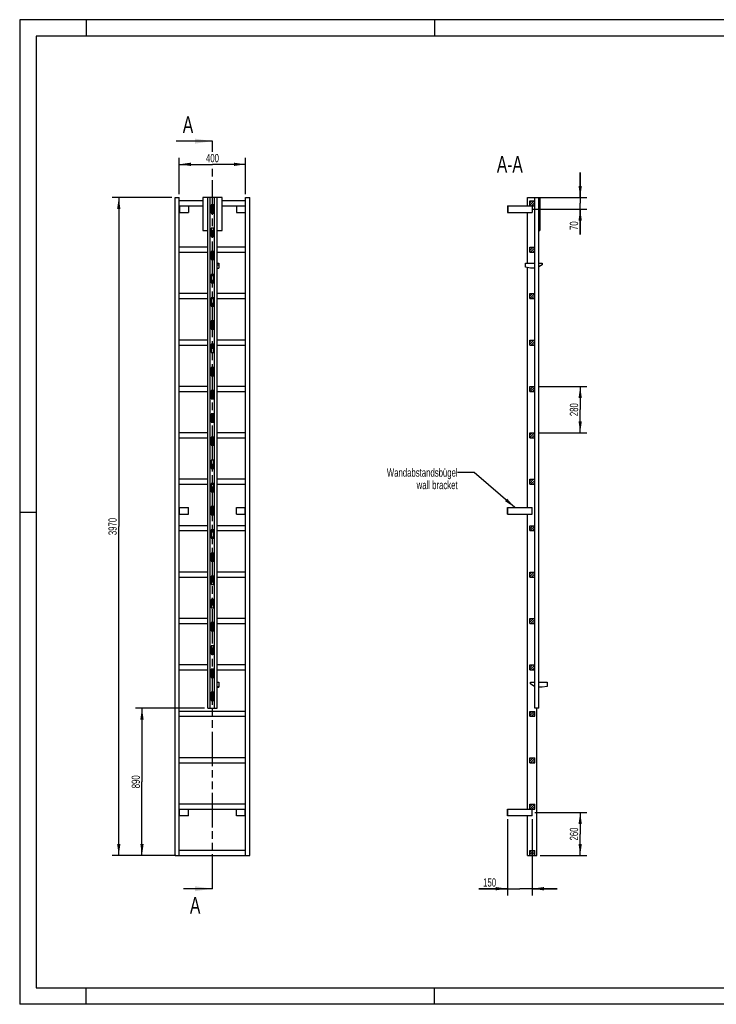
# Model space of a CAD drawing. Header units: millimetres. Extents: x 0 to 8400, y 0 to 5940.
# Tile 1 of 2: x 0 to 4200, y 0 to 5940. Entities that reach past the tile are written whole.
import ezdxf

# ---------------------------------------------------------------- set-up
doc = ezdxf.new("R2010")
doc.units = ezdxf.units.MM
doc.header["$LTSCALE"] = 462
doc.linetypes.add('PHANTOM', pattern=[0.8, 0.45, -0.05, 0.1, -0.05, 0.1, -0.05])
doc.layers.get('0').update_dxf_attribs({"linetype": 'CONTINUOUS'})
for name, color, linetype in [('050_DIMENSIONING', 7, 'CONTINUOUS'), ('053_NOTES', 7, 'CONTINUOUS'), ('HATCHING_BL0', 7, 'CONTINUOUS')]:
    doc.layers.add(name, color=color, linetype=linetype)
doc.styles.get("Standard").update_dxf_attribs({"font": 'txt', "width": 0.7})
doc.dimstyles.new('DIMSTYLE_1', dxfattribs={"dimtxt": 50, "dimasz": 70, "dimexe": 2, "dimexo": 1, "dimtad": 1, "dimdec": 1, "dimtxsty": 'Standard', "dimblk": '_FILLED', "dimblk1": '_FILLED', "dimblk2": '_FILLED', "dimcen": 0.09, "dimazin": 2, "dimtp": 0.5, "dimtm": 0.5, "dimtfac": 1, "dimtdec": 1, "dimtofl": 0, "dimtmove": 0, "dimatfit": 3, "dimldrblk": '_FILLED', "dimfxl": 1, "dimtolj": 1, "dimarcsym": 0})
doc.dimstyles.new('DIMSTYLE_2', dxfattribs={"dimtxt": 50, "dimasz": 70, "dimexe": 2, "dimexo": 1, "dimtad": 1, "dimdec": 1, "dimtxsty": 'Standard', "dimblk": '_FILLED', "dimblk1": '_FILLED', "dimblk2": '_FILLED', "dimcen": 0.09, "dimazin": 2, "dimtp": 0.3, "dimtm": 0.3, "dimtfac": 1, "dimtdec": 1, "dimtofl": 0, "dimtmove": 0, "dimatfit": 3, "dimldrblk": '_FILLED', "dimfxl": 1, "dimtolj": 1, "dimarcsym": 0})
doc.dimstyles.new('DIMSTYLE_3', dxfattribs={"dimtxt": 50, "dimasz": 70, "dimexe": 2, "dimexo": 1, "dimtad": 1, "dimtxsty": 'Standard', "dimblk": '_FILLED', "dimblk1": '_FILLED', "dimblk2": '_FILLED', "dimcen": 0.09, "dimazin": 2, "dimtp": 0.5, "dimtm": 0.5, "dimtfac": 1, "dimtofl": 0, "dimtmove": 0, "dimatfit": 3, "dimldrblk": '_FILLED', "dimfxl": 1, "dimtolj": 1, "dimarcsym": 0})
doc.dimstyles.new('DIMSTYLE_4', dxfattribs={"dimtxt": 50, "dimasz": 70, "dimexe": 2, "dimexo": 1, "dimtad": 1, "dimtxsty": 'Standard', "dimblk": '_FILLED', "dimblk1": '_FILLED', "dimblk2": '_FILLED', "dimcen": 0.09, "dimazin": 2, "dimtp": 2, "dimtm": 2, "dimtfac": 1, "dimtofl": 0, "dimtmove": 0, "dimatfit": 3, "dimldrblk": '_FILLED', "dimfxl": 1, "dimtolj": 1, "dimarcsym": 0})
doc.dimstyles.new('DIMSTYLE_5', dxfattribs={"dimtxt": 50, "dimasz": 70, "dimexe": 2, "dimexo": 1, "dimtad": 1, "dimtxsty": 'Standard', "dimblk": '_FILLED', "dimblk1": '_FILLED', "dimblk2": '_FILLED', "dimcen": 0.09, "dimazin": 2, "dimtp": 0.8, "dimtm": 0.8, "dimtfac": 1, "dimtofl": 0, "dimtmove": 0, "dimatfit": 3, "dimldrblk": '_FILLED', "dimfxl": 1, "dimtolj": 1, "dimarcsym": 0})
doc.dimstyles.get("Standard").update_dxf_attribs({"dimtxt": 50, "dimasz": 70, "dimexe": 2, "dimexo": 1, "dimtad": 1, "dimtxsty": 'Standard', "dimblk": '_FILLED', "dimblk1": '_FILLED', "dimblk2": '_FILLED', "dimcen": 0.09, "dimazin": 2, "dimtol": 1, "dimtp": 0.01, "dimtm": 0.01, "dimtfac": 1, "dimtofl": 0, "dimtmove": 0, "dimatfit": 3, "dimldrblk": '_FILLED', "dimfxl": 1, "dimtolj": 1, "dimarcsym": 0})

# ---------------------------------------------------------------- blocks, each defined once
blk = doc.blocks.new('_FILLED')
at = {"color": 0, "linetype": 'ByBlock'}
blk.add_solid([(0, 0), (-1, 0.143), (-1, -0.143)], dxfattribs=at)
blk = doc.blocks.new('*D2')
at = {"layer": '050_DIMENSIONING', "color": 2, "linetype": 'Continuous', "transparency": 16777216}
for p, q in [((962.3, 4887.4), (962.3, 5107.4)), ((962.3, 5067.4), (1162.3, 5067.4)), ((1362.3, 5067.4), (1162.3, 5067.4)), ((1362.3, 4887.4), (1362.3, 5107.4))]:
    blk.add_line(p, q, dxfattribs=at)
at = {"layer": '050_DIMENSIONING', "color": 2, "linetype": 'Continuous', "transparency": 16777216, "xscale": 70, "yscale": 70, "zscale": 70, "rotation": 180}
blk.add_blockref('_FILLED', (962.3, 5067.4), dxfattribs=at)
at = {"layer": '050_DIMENSIONING', "color": 2, "linetype": 'Continuous', "transparency": 16777216, "xscale": 70, "yscale": 70, "zscale": 70}
blk.add_blockref('_FILLED', (1362.3, 5067.4), dxfattribs=at)
at = {"layer": '050_DIMENSIONING', "color": 2, "linetype": 'Continuous', "transparency": 16777216, "insert": (1162.3, 5129.9), "char_height": 50, "width": 176.786, "attachment_point": 2, "line_spacing_factor": 0.9}
blk.add_mtext('400', dxfattribs=at)
blk = doc.blocks.new('*D3')
at = {"layer": '050_DIMENSIONING', "color": 2, "linetype": 'Continuous', "transparency": 16777216}
for p, q in [((3106.7, 1157.4), (3419.3, 1157.4)), ((3379.3, 1157.4), (3379.3, 1027.4)), ((3379.3, 897.4), (3379.3, 1027.4)), ((3138.8, 897.4), (3419.3, 897.4))]:
    blk.add_line(p, q, dxfattribs=at)
at = {"layer": '050_DIMENSIONING', "color": 2, "linetype": 'Continuous', "transparency": 16777216, "xscale": 70, "yscale": 70, "zscale": 70}
for p, rotation in [((3379.3, 1157.4), 90), ((3379.3, 897.4), 270)]:
    blk.add_blockref('_FILLED', p, dxfattribs=dict(at, rotation=rotation))
at = {"layer": '050_DIMENSIONING', "color": 2, "linetype": 'Continuous', "transparency": 16777216, "insert": (3316.8, 1027.4), "char_height": 50, "width": 176.786, "attachment_point": 2, "rotation": 90, "line_spacing_factor": 0.9}
blk.add_mtext('260', dxfattribs=at)
blk = doc.blocks.new('*D4')
at = {"layer": '050_DIMENSIONING', "color": 2, "linetype": 'Continuous', "transparency": 16777216}
for p, q in [((3379.3, 4867.4), (3379.3, 5017.4)), ((3379.3, 5017.4), (3379.3, 4832.4)), ((3138.8, 4867.4), (3419.3, 4867.4)), ((3379.3, 4644.7), (3379.3, 4832.4)), ((3095.9, 4797.4), (3419.3, 4797.4)), ((3379.3, 4797.4), (3379.3, 4644.7))]:
    blk.add_line(p, q, dxfattribs=at)
at = {"layer": '050_DIMENSIONING', "color": 2, "linetype": 'Continuous', "transparency": 16777216, "xscale": 70, "yscale": 70, "zscale": 70}
for p, rotation in [((3379.3, 4867.4), 270), ((3379.3, 4797.4), 90)]:
    blk.add_blockref('_FILLED', p, dxfattribs=dict(at, rotation=rotation))
at = {"layer": '050_DIMENSIONING', "color": 2, "linetype": 'Continuous', "transparency": 16777216, "insert": (3316.8, 4723.3), "char_height": 50, "width": 117.857, "attachment_point": 3, "rotation": 90, "line_spacing_factor": 0.9}
blk.add_mtext('70', dxfattribs=at)
blk = doc.blocks.new('*D5')
at = {"layer": '050_DIMENSIONING', "color": 2, "linetype": 'Continuous', "transparency": 16777216}
for p, q in [((2940.3, 1117.4), (2940.3, 657.4)), ((3090.3, 1117.4), (3090.3, 657.4)), ((2940.3, 697.4), (2768.9, 697.4)), ((2768.9, 697.4), (3015.3, 697.4)), ((3240.3, 697.4), (3015.3, 697.4)), ((3090.3, 697.4), (3240.3, 697.4))]:
    blk.add_line(p, q, dxfattribs=at)
at = {"layer": '050_DIMENSIONING', "color": 2, "linetype": 'Continuous', "transparency": 16777216, "xscale": 70, "yscale": 70, "zscale": 70}
blk.add_blockref('_FILLED', (2940.3, 697.4), dxfattribs=at)
at = {"layer": '050_DIMENSIONING', "color": 2, "linetype": 'Continuous', "transparency": 16777216, "xscale": 70, "yscale": 70, "zscale": 70, "rotation": 180}
blk.add_blockref('_FILLED', (3090.3, 697.4), dxfattribs=at)
at = {"layer": '050_DIMENSIONING', "color": 2, "linetype": 'Continuous', "transparency": 16777216, "insert": (2872.5, 759.9), "char_height": 50, "width": 155.357, "attachment_point": 3, "line_spacing_factor": 0.9}
blk.add_mtext('150', dxfattribs=at)
blk = doc.blocks.new('*D6')
at = {"layer": '050_DIMENSIONING', "color": 2, "linetype": 'Continuous', "transparency": 16777216}
for p, q in [((917.3, 4867.4), (557.3, 4867.4)), ((597.3, 4867.4), (597.3, 2882.4)), ((597.3, 897.4), (597.3, 2882.4)), ((917.3, 897.4), (557.3, 897.4))]:
    blk.add_line(p, q, dxfattribs=at)
at = {"layer": '050_DIMENSIONING', "color": 2, "linetype": 'Continuous', "transparency": 16777216, "xscale": 70, "yscale": 70, "zscale": 70}
for p, rotation in [((597.3, 4867.4), 90), ((597.3, 897.4), 270)]:
    blk.add_blockref('_FILLED', p, dxfattribs=dict(at, rotation=rotation))
at = {"layer": '050_DIMENSIONING', "color": 2, "linetype": 'Continuous', "transparency": 16777216, "insert": (534.8, 2882.4), "char_height": 50, "width": 230.357, "attachment_point": 2, "rotation": 90, "line_spacing_factor": 0.9}
blk.add_mtext('3970', dxfattribs=at)
blk = doc.blocks.new('*D7')
at = {"layer": '050_DIMENSIONING', "color": 2, "linetype": 'Continuous', "transparency": 16777216}
for p, q in [((1114.3, 1787.4), (697.3, 1787.4)), ((737.3, 1787.4), (737.3, 1342.4)), ((737.3, 897.4), (737.3, 1342.4)), ((942.3, 897.4), (697.3, 897.4))]:
    blk.add_line(p, q, dxfattribs=at)
at = {"layer": '050_DIMENSIONING', "color": 2, "linetype": 'Continuous', "transparency": 16777216, "xscale": 70, "yscale": 70, "zscale": 70}
for p, rotation in [((737.3, 1787.4), 90), ((737.3, 897.4), 270)]:
    blk.add_blockref('_FILLED', p, dxfattribs=dict(at, rotation=rotation))
at = {"layer": '050_DIMENSIONING', "color": 2, "linetype": 'Continuous', "transparency": 16777216, "insert": (674.8, 1342.4), "char_height": 50, "width": 176.786, "attachment_point": 2, "rotation": 90, "line_spacing_factor": 0.9}
blk.add_mtext('890', dxfattribs=at)
blk = doc.blocks.new('*D8')
at = {"layer": '050_DIMENSIONING', "color": 2, "linetype": 'Continuous', "transparency": 16777216}
for p, q in [((3125.3, 3727.4), (3419.3, 3727.4)), ((3379.3, 3727.4), (3379.3, 3587.4)), ((3379.3, 3447.4), (3379.3, 3587.4)), ((3125.3, 3447.4), (3419.3, 3447.4))]:
    blk.add_line(p, q, dxfattribs=at)
at = {"layer": '050_DIMENSIONING', "color": 2, "linetype": 'Continuous', "transparency": 16777216, "xscale": 70, "yscale": 70, "zscale": 70}
for p, rotation in [((3379.3, 3727.4), 90), ((3379.3, 3447.4), 270)]:
    blk.add_blockref('_FILLED', p, dxfattribs=dict(at, rotation=rotation))
at = {"layer": '050_DIMENSIONING', "color": 2, "linetype": 'Continuous', "transparency": 16777216, "insert": (3316.8, 3587.4), "char_height": 50, "width": 176.786, "attachment_point": 2, "rotation": 90, "line_spacing_factor": 0.9}
blk.add_mtext('280', dxfattribs=at)
blk = doc.blocks.new('XSEC_FILLED')
at = {"color": 0, "linetype": 'ByBlock'}
blk.add_solid([(0, 0), (-1, 0.143), (-1, -0.143)], dxfattribs=at)
blk = doc.blocks.new('HATCHING_BL0', base_point=(1053.2, 2952.4))
at = {"layer": 'HATCHING_BL0', "color": 7, "linetype": 'PHANTOM'}
for p, q in [((1162.3, 5143.6), (1162.3, 5207.4)), ((1162.3, 697.4), (1162.3, 5051.8))]:
    blk.add_line(p, q, dxfattribs=at)
at = {"layer": 'HATCHING_BL0', "color": 7, "linetype": 'Continuous', "char_height": 100, "width": 128.571, "attachment_point": 1, "line_spacing_factor": 0.9}
for insert in [(983.4, 5357.4), (1026.7, 647.4)]:
    blk.add_mtext('A', dxfattribs=dict(at, insert=insert))
at = {"layer": 'HATCHING_BL0', "color": 7, "linetype": 'Continuous'}
for points in [[(1162.3, 5207.4), (944.1, 5207.4)], [(1162.3, 697.4), (987.4, 697.4)]]:
    blk.add_leader(points, dimstyle='Standard', override={"dimasz": 105, "dimtad": 0, "dimldrblk": 'XSEC_FILLED'}, dxfattribs=at)

msp = doc.modelspace()

# ---------------------------------------------------------------- hatches: boundary and pattern name
at = {"linetype": 'Continuous'}
h = msp.add_hatch(dxfattribs=at)
h.set_pattern_fill('A', color=2, scale=9.722718, angle=45, style=0, pattern_type=0)
h.set_pattern_definition([(45, (0, 0), (-6.875, 6.875), [])])
edge = h.paths.add_edge_path()
edge.add_line((3105.344, 897.417), (3075.344, 897.417))
edge.add_line((3075.344, 897.417), (3075.344, 927.417))
edge.add_line((3075.344, 927.417), (3105.344, 927.417))
edge.add_line((3105.344, 897.417), (3105.344, 927.417))
edge = h.paths.add_edge_path()
edge.add_line((3075.344, 1177.417), (3075.344, 1207.417))
edge.add_line((3075.344, 1207.417), (3105.344, 1207.417))
edge.add_line((3105.344, 1177.417), (3105.344, 1207.417))
edge.add_line((3075.344, 1177.417), (3105.344, 1177.417))
edge = h.paths.add_edge_path()
edge.add_line((3075.344, 1457.417), (3075.344, 1487.417))
edge.add_line((3075.344, 1487.417), (3105.344, 1487.417))
edge.add_line((3105.344, 1457.417), (3105.344, 1487.417))
edge.add_line((3075.344, 1457.417), (3105.344, 1457.417))
edge = h.paths.add_edge_path()
edge.add_line((3075.344, 1737.417), (3075.344, 1767.417))
edge.add_line((3075.344, 1767.417), (3105.344, 1767.417))
edge.add_line((3105.344, 1737.417), (3105.344, 1767.417))
edge.add_line((3075.344, 1737.417), (3105.344, 1737.417))
edge = h.paths.add_edge_path()
edge.add_line((3075.344, 2017.417), (3075.344, 2047.417))
edge.add_line((3075.344, 2047.417), (3105.344, 2047.417))
edge.add_line((3105.344, 2017.417), (3105.344, 2047.417))
edge.add_line((3075.344, 2017.417), (3105.344, 2017.417))
edge = h.paths.add_edge_path()
edge.add_line((3075.344, 2297.417), (3075.344, 2327.417))
edge.add_line((3075.344, 2327.417), (3105.344, 2327.417))
edge.add_line((3105.344, 2297.417), (3105.344, 2327.417))
edge.add_line((3075.344, 2297.417), (3105.344, 2297.417))
edge = h.paths.add_edge_path()
edge.add_line((3075.344, 2577.417), (3075.344, 2607.417))
edge.add_line((3075.344, 2607.417), (3105.344, 2607.417))
edge.add_line((3105.344, 2577.417), (3105.344, 2607.417))
edge.add_line((3075.344, 2577.417), (3105.344, 2577.417))
edge = h.paths.add_edge_path()
edge.add_line((3075.344, 2857.417), (3075.344, 2887.417))
edge.add_line((3075.344, 2887.417), (3105.344, 2887.417))
edge.add_line((3105.344, 2857.417), (3105.344, 2887.417))
edge.add_line((3075.344, 2857.417), (3105.344, 2857.417))
edge = h.paths.add_edge_path()
edge.add_line((3075.344, 3137.417), (3075.344, 3167.417))
edge.add_line((3075.344, 3167.417), (3105.344, 3167.417))
edge.add_line((3105.344, 3137.417), (3105.344, 3167.417))
edge.add_line((3075.344, 3137.417), (3105.344, 3137.417))
edge = h.paths.add_edge_path()
edge.add_line((3075.344, 3417.417), (3075.344, 3447.417))
edge.add_line((3075.344, 3447.417), (3105.344, 3447.417))
edge.add_line((3105.344, 3417.417), (3105.344, 3447.417))
edge.add_line((3075.344, 3417.417), (3105.344, 3417.417))
edge = h.paths.add_edge_path()
edge.add_line((3075.344, 3697.417), (3075.344, 3727.417))
edge.add_line((3075.344, 3727.417), (3105.344, 3727.417))
edge.add_line((3105.344, 3697.417), (3105.344, 3727.417))
edge.add_line((3075.344, 3697.417), (3105.344, 3697.417))
edge = h.paths.add_edge_path()
edge.add_line((3075.344, 3977.417), (3075.344, 4007.417))
edge.add_line((3075.344, 4007.417), (3105.344, 4007.417))
edge.add_line((3105.344, 3977.417), (3105.344, 4007.417))
edge.add_line((3075.344, 3977.417), (3105.344, 3977.417))
edge = h.paths.add_edge_path()
edge.add_line((3075.344, 4257.417), (3075.344, 4287.417))
edge.add_line((3075.344, 4287.417), (3105.344, 4287.417))
edge.add_line((3105.344, 4257.417), (3105.344, 4287.417))
edge.add_line((3075.344, 4257.417), (3105.344, 4257.417))
edge = h.paths.add_edge_path()
edge.add_line((3075.344, 4537.417), (3075.344, 4567.417))
edge.add_line((3075.344, 4567.417), (3105.344, 4567.417))
edge.add_line((3105.344, 4537.417), (3105.344, 4567.417))
edge.add_line((3075.344, 4537.417), (3105.344, 4537.417))
edge = h.paths.add_edge_path()
edge.add_line((3075.344, 4817.417), (3075.344, 4847.417))
edge.add_line((3075.344, 4847.417), (3105.344, 4847.417))
edge.add_line((3105.344, 4817.417), (3105.344, 4847.417))
edge.add_line((3075.344, 4817.417), (3105.344, 4817.417))
edge = h.paths.add_edge_path()
edge.add_line((3105.444, 1832.417), (3105.444, 1787.417))
edge.add_line((3106.344, 1832.417), (3105.444, 1832.417))
edge.add_line((3106.344, 1832.417), (3106.344, 1787.417))
edge.add_line((3106.344, 1787.417), (3105.444, 1787.417))
edge = h.paths.add_edge_path()
edge.add_line((3105.444, 1972.417), (3105.444, 1882.417))
edge.add_line((3106.344, 1972.417), (3105.444, 1972.417))
edge.add_line((3106.344, 1972.417), (3106.344, 1882.417))
edge.add_line((3106.344, 1882.417), (3105.444, 1882.417))
edge = h.paths.add_edge_path()
edge.add_line((3105.444, 2112.417), (3105.444, 2022.417))
edge.add_line((3106.344, 2112.417), (3105.444, 2112.417))
edge.add_line((3106.344, 2112.417), (3106.344, 2022.417))
edge.add_line((3106.344, 2022.417), (3105.444, 2022.417))
edge = h.paths.add_edge_path()
edge.add_line((3105.444, 2252.417), (3105.444, 2162.417))
edge.add_line((3106.344, 2252.417), (3105.444, 2252.417))
edge.add_line((3106.344, 2252.417), (3106.344, 2162.417))
edge.add_line((3106.344, 2162.417), (3105.444, 2162.417))
edge = h.paths.add_edge_path()
edge.add_line((3105.444, 2392.417), (3105.444, 2302.417))
edge.add_line((3106.344, 2392.417), (3105.444, 2392.417))
edge.add_line((3106.344, 2392.417), (3106.344, 2302.417))
edge.add_line((3106.344, 2302.417), (3105.444, 2302.417))
edge = h.paths.add_edge_path()
edge.add_line((3105.444, 2532.417), (3105.444, 2442.417))
edge.add_line((3106.344, 2532.417), (3105.444, 2532.417))
edge.add_line((3106.344, 2532.417), (3106.344, 2442.417))
edge.add_line((3106.344, 2442.417), (3105.444, 2442.417))
edge = h.paths.add_edge_path()
edge.add_line((3105.444, 2672.417), (3105.444, 2582.417))
edge.add_line((3106.344, 2672.417), (3105.444, 2672.417))
edge.add_line((3106.344, 2672.417), (3106.344, 2582.417))
edge.add_line((3106.344, 2582.417), (3105.444, 2582.417))
edge = h.paths.add_edge_path()
edge.add_line((3105.444, 2812.417), (3105.444, 2722.417))
edge.add_line((3106.344, 2812.417), (3105.444, 2812.417))
edge.add_line((3106.344, 2812.417), (3106.344, 2722.417))
edge.add_line((3106.344, 2722.417), (3105.444, 2722.417))
edge = h.paths.add_edge_path()
edge.add_line((3106.344, 4867.417), (3105.444, 4867.417))
edge.add_line((3106.344, 4867.417), (3106.344, 4822.417))
edge.add_line((3106.344, 4822.417), (3105.444, 4822.417))
edge.add_line((3105.444, 4867.417), (3105.444, 4822.417))
edge = h.paths.add_edge_path()
edge.add_line((3105.444, 2952.417), (3105.444, 2862.417))
edge.add_line((3106.344, 2952.417), (3105.444, 2952.417))
edge.add_line((3106.344, 2952.417), (3106.344, 2862.417))
edge.add_line((3106.344, 2862.417), (3105.444, 2862.417))
edge = h.paths.add_edge_path()
edge.add_line((3105.444, 3092.417), (3105.444, 3002.417))
edge.add_line((3106.344, 3092.417), (3105.444, 3092.417))
edge.add_line((3106.344, 3092.417), (3106.344, 3002.417))
edge.add_line((3106.344, 3002.417), (3105.444, 3002.417))
edge = h.paths.add_edge_path()
edge.add_line((3105.444, 3232.417), (3105.444, 3142.417))
edge.add_line((3106.344, 3232.417), (3105.444, 3232.417))
edge.add_line((3106.344, 3232.417), (3106.344, 3142.417))
edge.add_line((3106.344, 3142.417), (3105.444, 3142.417))
edge = h.paths.add_edge_path()
edge.add_line((3105.444, 3372.417), (3105.444, 3282.417))
edge.add_line((3106.344, 3372.417), (3105.444, 3372.417))
edge.add_line((3106.344, 3372.417), (3106.344, 3282.417))
edge.add_line((3106.344, 3282.417), (3105.444, 3282.417))
edge = h.paths.add_edge_path()
edge.add_line((3105.444, 3512.417), (3105.444, 3422.417))
edge.add_line((3106.344, 3512.417), (3105.444, 3512.417))
edge.add_line((3106.344, 3512.417), (3106.344, 3422.417))
edge.add_line((3106.344, 3422.417), (3105.444, 3422.417))
edge = h.paths.add_edge_path()
edge.add_line((3105.444, 3652.417), (3105.444, 3562.417))
edge.add_line((3106.344, 3652.417), (3105.444, 3652.417))
edge.add_line((3106.344, 3652.417), (3106.344, 3562.417))
edge.add_line((3106.344, 3562.417), (3105.444, 3562.417))
edge = h.paths.add_edge_path()
edge.add_line((3105.444, 3792.417), (3105.444, 3702.417))
edge.add_line((3106.344, 3792.417), (3105.444, 3792.417))
edge.add_line((3106.344, 3792.417), (3106.344, 3702.417))
edge.add_line((3106.344, 3702.417), (3105.444, 3702.417))
edge = h.paths.add_edge_path()
edge.add_line((3106.344, 4772.417), (3105.444, 4772.417))
edge.add_line((3106.344, 4772.417), (3106.344, 4682.417))
edge.add_line((3106.344, 4682.417), (3105.444, 4682.417))
edge.add_line((3105.444, 4772.417), (3105.444, 4682.417))
edge = h.paths.add_edge_path()
edge.add_line((3106.344, 4632.417), (3105.444, 4632.417))
edge.add_line((3106.344, 4632.417), (3106.344, 4542.417))
edge.add_line((3106.344, 4542.417), (3105.444, 4542.417))
edge.add_line((3105.444, 4632.417), (3105.444, 4542.417))
edge = h.paths.add_edge_path()
edge.add_line((3106.344, 4492.417), (3105.444, 4492.417))
edge.add_line((3106.344, 4492.417), (3106.344, 4402.417))
edge.add_line((3106.344, 4402.417), (3105.444, 4402.417))
edge.add_line((3105.444, 4492.417), (3105.444, 4402.417))
edge = h.paths.add_edge_path()
edge.add_line((3106.344, 4352.417), (3105.444, 4352.417))
edge.add_line((3106.344, 4352.417), (3106.344, 4262.417))
edge.add_line((3106.344, 4262.417), (3105.444, 4262.417))
edge.add_line((3105.444, 4352.417), (3105.444, 4262.417))
edge = h.paths.add_edge_path()
edge.add_line((3106.344, 4212.417), (3105.444, 4212.417))
edge.add_line((3106.344, 4212.417), (3106.344, 4122.417))
edge.add_line((3106.344, 4122.417), (3105.444, 4122.417))
edge.add_line((3105.444, 4212.417), (3105.444, 4122.417))
edge = h.paths.add_edge_path()
edge.add_line((3106.344, 4072.417), (3105.444, 4072.417))
edge.add_line((3106.344, 4072.417), (3106.344, 3982.417))
edge.add_line((3106.344, 3982.417), (3105.444, 3982.417))
edge.add_line((3105.444, 4072.417), (3105.444, 3982.417))
edge = h.paths.add_edge_path()
edge.add_line((3106.344, 3932.417), (3105.444, 3932.417))
edge.add_line((3106.344, 3932.417), (3106.344, 3842.417))
edge.add_line((3106.344, 3842.417), (3105.444, 3842.417))
edge.add_line((3105.444, 3932.417), (3105.444, 3842.417))

# ---------------------------------------------------------------- linework, layer by layer
at = {"color": 3, "linetype": 'Continuous'}
for p, q in [((0, 5940), (0, 0)), ((8400, 5940), (0, 5940)), ((400, 5940), (400, 5840)), ((2500, 5940), (2500, 5840)), ((0, 2970), (100, 2970)), ((400, 0), (400, 100)), ((2500, 0), (2500, 100)), ((8400, 0), (0, 0))]:
    msp.add_line(p, q, dxfattribs=at)
at = {"color": 5, "linetype": 'Continuous'}
for p, q in [((100, 5840), (100, 100)), ((8300, 5840), (100, 5840)), ((100, 100), (8300, 100))]:
    msp.add_line(p, q, dxfattribs=at)
at = {"color": 7, "linetype": 'Continuous'}
for p, q in [((937.255, 897.417), (937.255, 4867.417)), ((937.255, 4867.417), (962.255, 4867.417)), ((962.255, 897.417), (962.255, 4867.417)), ((1104.255, 4847.417), (962.255, 4847.417)), ((962.255, 4817.417), (1104.255, 4817.417)), ((964.255, 4817.417), (964.255, 4777.417)), ((1017.255, 4817.417), (1017.255, 4777.417)), ((1104.255, 4867.417), (1104.255, 4667.417)), ((1220.255, 4867.417), (1104.255, 4867.417)), ((1134.255, 1787.417), (1134.255, 4867.417)), ((1149.255, 1787.417), (1149.255, 4867.417)), ((1155.255, 4822.417), (1155.255, 4772.417)), ((1169.255, 4822.417), (1155.255, 4822.417)), ((1155.255, 4817.417), (1169.255, 4817.417)), ((1169.255, 4772.417), (1169.255, 4822.417)), ((1175.255, 1787.417), (1175.255, 4867.417)), ((1190.255, 1787.417), (1190.255, 4867.417)), ((1220.255, 4667.417), (1220.255, 4867.417)), ((1362.255, 4847.417), (1220.255, 4847.417)), ((1220.255, 4817.417), (1362.255, 4817.417)), ((1307.255, 4817.417), (1307.255, 4777.417)), ((1360.255, 4817.417), (1360.255, 4777.417)), ((1362.255, 897.417), (1362.255, 4867.417)), ((1362.255, 4867.417), (1387.255, 4867.417)), ((1387.255, 897.417), (1387.255, 4867.417)), ((2940.344, 4817.417), (2940.344, 4777.417)), ((2940.344, 4817.417), (3105.344, 4817.417)), ((2942.344, 4817.417), (2942.344, 4777.417)), ((3061.844, 4817.417), (3061.844, 4867.417)), ((3061.844, 4867.417), (3135.444, 4867.417)), ((3075.344, 4817.417), (3075.344, 4847.417)), ((3075.344, 4847.417), (3105.344, 4847.417)), ((3090.344, 4817.417), (3090.344, 4777.417)), ((3105.344, 4817.417), (3105.344, 4847.417)), ((3105.444, 1787.417), (3105.444, 4867.417)), ((3106.344, 4822.417), (3105.444, 4822.417)), ((3106.344, 1787.417), (3106.344, 4867.417)), ((3128.344, 4867.417), (3128.344, 1787.417)), ((3129.344, 1787.417), (3129.344, 4867.417)), ((3135.444, 4867.417), (3135.444, 4667.417)), ((962.255, 4777.417), (1017.255, 4777.417)), ((1155.255, 4772.417), (1169.255, 4772.417)), ((1307.255, 4777.417), (1362.255, 4777.417)), ((2940.344, 4777.417), (3090.344, 4777.417)), ((3061.844, 4471.917), (3061.844, 4777.417)), ((3106.344, 4772.417), (3105.444, 4772.417)), ((1104.255, 4667.417), (1134.255, 4667.417)), ((1155.255, 4682.417), (1155.255, 4632.417)), ((1169.255, 4682.417), (1155.255, 4682.417)), ((1169.255, 4632.417), (1169.255, 4682.417)), ((1190.255, 4667.417), (1220.255, 4667.417)), ((3106.344, 4682.417), (3105.444, 4682.417)), ((3129.344, 4667.417), (3135.444, 4667.417)), ((1155.255, 4632.417), (1169.255, 4632.417)), ((3106.344, 4632.417), (3105.444, 4632.417)), ((1134.255, 4567.417), (962.255, 4567.417)), ((962.255, 4537.417), (1134.255, 4537.417)), ((1155.255, 4542.417), (1155.255, 4492.417)), ((1169.255, 4542.417), (1155.255, 4542.417)), ((1155.255, 4537.417), (1169.255, 4537.417)), ((1169.255, 4492.417), (1169.255, 4542.417)), ((1362.255, 4567.417), (1190.255, 4567.417)), ((1190.255, 4537.417), (1362.255, 4537.417)), ((3075.344, 4537.417), (3075.344, 4567.417)), ((3075.344, 4567.417), (3105.344, 4567.417)), ((3075.344, 4537.417), (3105.344, 4537.417)), ((3105.344, 4537.417), (3105.344, 4567.417)), ((3106.344, 4542.417), (3105.444, 4542.417)), ((1155.255, 4492.417), (1169.255, 4492.417)), ((1190.255, 4471.917), (1200.255, 4471.917)), ((1190.255, 4461.917), (1200.255, 4461.917)), ((1200.255, 4471.917), (1200.255, 4441.917)), ((3049.444, 4446.917), (3049.444, 4471.917)), ((3049.444, 4471.917), (3105.444, 4471.917)), ((3106.344, 4492.417), (3105.444, 4492.417)), ((3129.344, 4471.917), (3149.444, 4471.917)), ((3149.444, 4461.917), (3129.344, 4448.517)), ((3149.444, 4471.917), (3149.444, 4461.917)), ((1155.255, 4402.417), (1155.255, 4352.417)), ((1169.255, 4402.417), (1155.255, 4402.417)), ((1169.255, 4352.417), (1169.255, 4402.417)), ((1190.255, 4441.917), (1200.255, 4441.917)), ((3079.444, 4441.917), (3049.444, 4446.917)), ((3061.844, 2997.417), (3061.844, 4444.851)), ((3105.444, 4441.917), (3079.444, 4441.917)), ((3106.344, 4402.417), (3105.444, 4402.417)), ((1155.255, 4352.417), (1169.255, 4352.417)), ((3106.344, 4352.417), (3105.444, 4352.417)), ((1134.255, 4287.417), (962.255, 4287.417)), ((1362.255, 4287.417), (1190.255, 4287.417)), ((3075.344, 4257.417), (3075.344, 4287.417)), ((3075.344, 4287.417), (3105.344, 4287.417)), ((3105.344, 4257.417), (3105.344, 4287.417)), ((962.255, 4257.417), (1134.255, 4257.417)), ((1155.255, 4262.417), (1155.255, 4212.417)), ((1169.255, 4262.417), (1155.255, 4262.417)), ((1155.255, 4257.417), (1169.255, 4257.417)), ((1169.255, 4212.417), (1169.255, 4262.417)), ((1190.255, 4257.417), (1362.255, 4257.417)), ((3075.344, 4257.417), (3105.344, 4257.417)), ((3106.344, 4262.417), (3105.444, 4262.417)), ((1155.255, 4212.417), (1169.255, 4212.417)), ((3106.344, 4212.417), (3105.444, 4212.417)), ((1155.255, 4122.417), (1155.255, 4072.417)), ((1169.255, 4122.417), (1155.255, 4122.417)), ((1169.255, 4072.417), (1169.255, 4122.417)), ((3106.344, 4122.417), (3105.444, 4122.417)), ((1155.255, 4072.417), (1169.255, 4072.417)), ((3106.344, 4072.417), (3105.444, 4072.417)), ((1134.255, 4007.417), (962.255, 4007.417)), ((1155.255, 3982.417), (1155.255, 3932.417)), ((1169.255, 3982.417), (1155.255, 3982.417)), ((1169.255, 3932.417), (1169.255, 3982.417)), ((1362.255, 4007.417), (1190.255, 4007.417)), ((3075.344, 3977.417), (3075.344, 4007.417)), ((3075.344, 4007.417), (3105.344, 4007.417)), ((3105.344, 3977.417), (3105.344, 4007.417)), ((3106.344, 3982.417), (3105.444, 3982.417)), ((962.255, 3977.417), (1134.255, 3977.417)), ((1155.255, 3977.417), (1169.255, 3977.417)), ((1155.255, 3932.417), (1169.255, 3932.417)), ((1190.255, 3977.417), (1362.255, 3977.417)), ((3075.344, 3977.417), (3105.344, 3977.417)), ((3106.344, 3932.417), (3105.444, 3932.417)), ((1155.255, 3842.417), (1155.255, 3792.417)), ((1169.255, 3842.417), (1155.255, 3842.417)), ((1169.255, 3792.417), (1169.255, 3842.417)), ((3106.344, 3842.417), (3105.444, 3842.417)), ((1155.255, 3792.417), (1169.255, 3792.417)), ((3106.344, 3792.417), (3105.444, 3792.417)), ((1134.255, 3727.417), (962.255, 3727.417)), ((962.255, 3697.417), (1134.255, 3697.417)), ((1155.255, 3702.417), (1155.255, 3652.417)), ((1169.255, 3702.417), (1155.255, 3702.417)), ((1155.255, 3697.417), (1169.255, 3697.417)), ((1169.255, 3652.417), (1169.255, 3702.417)), ((1362.255, 3727.417), (1190.255, 3727.417)), ((1190.255, 3697.417), (1362.255, 3697.417)), ((3075.344, 3697.417), (3075.344, 3727.417)), ((3075.344, 3727.417), (3105.344, 3727.417)), ((3075.344, 3697.417), (3105.344, 3697.417)), ((3105.344, 3697.417), (3105.344, 3727.417)), ((3106.344, 3702.417), (3105.444, 3702.417)), ((1155.255, 3652.417), (1169.255, 3652.417)), ((3106.344, 3652.417), (3105.444, 3652.417)), ((1155.255, 3562.417), (1155.255, 3512.417)), ((1169.255, 3562.417), (1155.255, 3562.417)), ((1155.255, 3512.417), (1169.255, 3512.417)), ((1169.255, 3512.417), (1169.255, 3562.417)), ((3106.344, 3562.417), (3105.444, 3562.417)), ((3106.344, 3512.417), (3105.444, 3512.417)), ((1134.255, 3447.417), (962.255, 3447.417)), ((1362.255, 3447.417), (1190.255, 3447.417)), ((3075.344, 3417.417), (3075.344, 3447.417)), ((3075.344, 3447.417), (3105.344, 3447.417)), ((3105.344, 3417.417), (3105.344, 3447.417)), ((962.255, 3417.417), (1134.255, 3417.417)), ((1155.255, 3422.417), (1155.255, 3372.417)), ((1169.255, 3422.417), (1155.255, 3422.417)), ((1155.255, 3417.417), (1169.255, 3417.417)), ((1169.255, 3372.417), (1169.255, 3422.417)), ((1190.255, 3417.417), (1362.255, 3417.417)), ((3075.344, 3417.417), (3105.344, 3417.417)), ((3106.344, 3422.417), (3105.444, 3422.417)), ((1155.255, 3372.417), (1169.255, 3372.417)), ((3106.344, 3372.417), (3105.444, 3372.417)), ((1155.255, 3282.417), (1155.255, 3232.417)), ((1169.255, 3282.417), (1155.255, 3282.417)), ((1169.255, 3232.417), (1169.255, 3282.417)), ((3106.344, 3282.417), (3105.444, 3282.417)), ((1155.255, 3232.417), (1169.255, 3232.417)), ((3106.344, 3232.417), (3105.444, 3232.417)), ((1134.255, 3167.417), (962.255, 3167.417)), ((1362.255, 3167.417), (1190.255, 3167.417)), ((3075.344, 3137.417), (3075.344, 3167.417)), ((3075.344, 3167.417), (3105.344, 3167.417)), ((3105.344, 3137.417), (3105.344, 3167.417)), ((962.255, 3137.417), (1134.255, 3137.417)), ((1155.255, 3142.417), (1155.255, 3092.417)), ((1169.255, 3142.417), (1155.255, 3142.417)), ((1155.255, 3137.417), (1169.255, 3137.417)), ((1155.255, 3092.417), (1169.255, 3092.417)), ((1169.255, 3092.417), (1169.255, 3142.417)), ((1190.255, 3137.417), (1362.255, 3137.417)), ((3075.344, 3137.417), (3105.344, 3137.417)), ((3106.344, 3142.417), (3105.444, 3142.417)), ((3106.344, 3092.417), (3105.444, 3092.417)), ((962.255, 2997.417), (1017.255, 2997.417)), ((964.255, 2957.417), (964.255, 2997.417)), ((1017.255, 2957.417), (1017.255, 2997.417)), ((1155.255, 3002.417), (1155.255, 2952.417)), ((1169.255, 3002.417), (1155.255, 3002.417)), ((1169.255, 2952.417), (1169.255, 3002.417)), ((1307.255, 2957.417), (1307.255, 2997.417)), ((1307.255, 2997.417), (1362.255, 2997.417)), ((1360.255, 2957.417), (1360.255, 2997.417)), ((2940.344, 2957.417), (2940.344, 2997.417)), ((2940.344, 2997.417), (3090.344, 2997.417)), ((2942.344, 2957.417), (2942.344, 2997.417)), ((3090.344, 2957.417), (3090.344, 2997.417)), ((3106.344, 3002.417), (3105.444, 3002.417)), ((962.255, 2957.417), (1017.255, 2957.417)), ((1155.255, 2952.417), (1169.255, 2952.417)), ((1307.255, 2957.417), (1362.255, 2957.417)), ((2940.344, 2957.417), (3090.344, 2957.417)), ((3061.844, 1177.417), (3061.844, 2957.417)), ((3106.344, 2952.417), (3105.444, 2952.417)), ((1134.255, 2887.417), (962.255, 2887.417)), ((962.255, 2857.417), (1134.255, 2857.417)), ((1155.255, 2862.417), (1155.255, 2812.417)), ((1169.255, 2862.417), (1155.255, 2862.417)), ((1155.255, 2857.417), (1169.255, 2857.417)), ((1169.255, 2812.417), (1169.255, 2862.417)), ((1362.255, 2887.417), (1190.255, 2887.417)), ((1190.255, 2857.417), (1362.255, 2857.417)), ((3075.344, 2857.417), (3075.344, 2887.417)), ((3075.344, 2887.417), (3105.344, 2887.417)), ((3075.344, 2857.417), (3105.344, 2857.417)), ((3105.344, 2857.417), (3105.344, 2887.417)), ((3106.344, 2862.417), (3105.444, 2862.417)), ((1155.255, 2812.417), (1169.255, 2812.417)), ((3106.344, 2812.417), (3105.444, 2812.417)), ((1169.255, 2722.417), (1155.255, 2722.417)), ((1155.255, 2722.417), (1155.255, 2672.417)), ((1169.255, 2672.417), (1169.255, 2722.417)), ((3106.344, 2722.417), (3105.444, 2722.417)), ((1155.255, 2672.417), (1169.255, 2672.417)), ((3106.344, 2672.417), (3105.444, 2672.417)), ((1134.255, 2607.417), (962.255, 2607.417)), ((962.255, 2577.417), (1134.255, 2577.417)), ((1169.255, 2582.417), (1155.255, 2582.417)), ((1155.255, 2582.417), (1155.255, 2532.417)), ((1155.255, 2577.417), (1169.255, 2577.417)), ((1169.255, 2532.417), (1169.255, 2582.417)), ((1362.255, 2607.417), (1190.255, 2607.417)), ((1190.255, 2577.417), (1362.255, 2577.417)), ((3075.344, 2607.417), (3105.344, 2607.417)), ((3075.344, 2577.417), (3075.344, 2607.417)), ((3075.344, 2577.417), (3105.344, 2577.417)), ((3105.344, 2577.417), (3105.344, 2607.417)), ((3106.344, 2582.417), (3105.444, 2582.417)), ((1155.255, 2532.417), (1169.255, 2532.417)), ((3106.344, 2532.417), (3105.444, 2532.417)), ((1169.255, 2442.417), (1155.255, 2442.417)), ((1155.255, 2442.417), (1155.255, 2392.417)), ((1169.255, 2392.417), (1169.255, 2442.417)), ((3106.344, 2442.417), (3105.444, 2442.417)), ((1155.255, 2392.417), (1169.255, 2392.417)), ((3106.344, 2392.417), (3105.444, 2392.417)), ((1134.255, 2327.417), (962.255, 2327.417)), ((1362.255, 2327.417), (1190.255, 2327.417)), ((3075.344, 2327.417), (3105.344, 2327.417)), ((3075.344, 2297.417), (3075.344, 2327.417)), ((3105.344, 2297.417), (3105.344, 2327.417)), ((962.255, 2297.417), (1134.255, 2297.417)), ((1169.255, 2302.417), (1155.255, 2302.417)), ((1155.255, 2302.417), (1155.255, 2252.417)), ((1155.255, 2297.417), (1169.255, 2297.417)), ((1169.255, 2252.417), (1169.255, 2302.417)), ((1190.255, 2297.417), (1362.255, 2297.417)), ((3075.344, 2297.417), (3105.344, 2297.417)), ((3106.344, 2302.417), (3105.444, 2302.417)), ((1155.255, 2252.417), (1169.255, 2252.417)), ((3106.344, 2252.417), (3105.444, 2252.417)), ((1169.255, 2162.417), (1155.255, 2162.417)), ((1155.255, 2162.417), (1155.255, 2112.417)), ((1169.255, 2112.417), (1169.255, 2162.417)), ((3106.344, 2162.417), (3105.444, 2162.417)), ((1155.255, 2112.417), (1169.255, 2112.417)), ((3106.344, 2112.417), (3105.444, 2112.417)), ((1134.255, 2047.417), (962.255, 2047.417)), ((1169.255, 2022.417), (1155.255, 2022.417)), ((1155.255, 2022.417), (1155.255, 1972.417)), ((1169.255, 1972.417), (1169.255, 2022.417)), ((1362.255, 2047.417), (1190.255, 2047.417)), ((3075.344, 2047.417), (3105.344, 2047.417)), ((3075.344, 2017.417), (3075.344, 2047.417)), ((3105.344, 2017.417), (3105.344, 2047.417)), ((3106.344, 2022.417), (3105.444, 2022.417)), ((962.255, 2017.417), (1134.255, 2017.417)), ((1155.255, 2017.417), (1169.255, 2017.417)), ((1155.255, 1972.417), (1169.255, 1972.417)), ((1190.255, 2017.417), (1362.255, 2017.417)), ((3075.344, 2017.417), (3105.344, 2017.417)), ((3106.344, 1972.417), (3105.444, 1972.417)), ((1190.255, 1942.417), (1200.255, 1942.417)), ((1190.255, 1917.417), (1200.255, 1917.417)), ((1190.255, 1912.417), (1200.255, 1912.417)), ((1200.255, 1942.417), (1200.255, 1912.417)), ((3079.344, 1942.417), (3105.444, 1942.417)), ((3079.344, 1932.417), (3079.344, 1942.417)), ((3105.444, 1915.017), (3079.344, 1932.417)), ((3129.344, 1942.417), (3179.344, 1942.417)), ((3149.344, 1912.417), (3129.344, 1912.417)), ((3179.344, 1917.417), (3149.344, 1912.417)), ((3179.344, 1942.417), (3179.344, 1917.417)), ((1169.255, 1882.417), (1155.255, 1882.417)), ((1155.255, 1882.417), (1155.255, 1832.417)), ((1169.255, 1832.417), (1169.255, 1882.417)), ((3106.344, 1882.417), (3105.444, 1882.417)), ((1134.255, 1787.417), (1190.255, 1787.417)), ((1155.255, 1832.417), (1169.255, 1832.417)), ((3106.344, 1832.417), (3105.444, 1832.417)), ((3129.344, 1787.417), (3105.444, 1787.417)), ((3118.844, 897.417), (3118.844, 1787.417)), ((1362.255, 1767.417), (962.255, 1767.417)), ((962.255, 1737.417), (1362.255, 1737.417)), ((3075.344, 1767.417), (3105.344, 1767.417)), ((3075.344, 1737.417), (3075.344, 1767.417)), ((3075.344, 1737.417), (3105.344, 1737.417)), ((3105.344, 1737.417), (3105.344, 1767.417)), ((1362.255, 1487.417), (962.255, 1487.417)), ((3075.344, 1487.417), (3105.344, 1487.417)), ((3075.344, 1457.417), (3075.344, 1487.417)), ((3105.344, 1457.417), (3105.344, 1487.417)), ((962.255, 1457.417), (1362.255, 1457.417)), ((3075.344, 1457.417), (3105.344, 1457.417)), ((1362.255, 1207.417), (962.255, 1207.417)), ((3075.344, 1207.417), (3105.344, 1207.417)), ((3075.344, 1177.417), (3075.344, 1207.417)), ((3105.344, 1177.417), (3105.344, 1207.417)), ((962.255, 1177.417), (1362.255, 1177.417)), ((1017.255, 1137.417), (962.255, 1137.417)), ((964.255, 1137.417), (964.255, 1177.417)), ((1017.255, 1137.417), (1017.255, 1177.417)), ((1307.255, 1137.417), (1307.255, 1177.417)), ((1362.255, 1137.417), (1307.255, 1137.417)), ((1360.255, 1137.417), (1360.255, 1177.417)), ((2940.344, 1177.417), (3105.344, 1177.417)), ((2940.344, 1137.417), (2940.344, 1177.417)), ((3090.344, 1137.417), (2940.344, 1137.417)), ((2942.344, 1137.417), (2942.344, 1177.417)), ((3061.844, 897.417), (3061.844, 1137.417)), ((3090.344, 1137.417), (3090.344, 1177.417)), ((937.255, 897.417), (1387.255, 897.417)), ((1362.255, 927.417), (962.255, 927.417)), ((3061.844, 897.417), (3118.844, 897.417)), ((3075.344, 927.417), (3105.344, 927.417)), ((3075.344, 897.417), (3075.344, 927.417)), ((3105.344, 897.417), (3105.344, 927.417))]:
    msp.add_line(p, q, dxfattribs=at)

# ---------------------------------------------------------------- block references
at = {"layer": 'HATCHING_BL0'}
msp.add_blockref('HATCHING_BL0', (1053.199, 2952.417), dxfattribs=at)

# ---------------------------------------------------------------- texts
at = {"layer": '053_NOTES', "color": 2, "linetype": 'Continuous', "attachment_point": 3, "line_spacing_factor": 0.9}
for s, insert, char_height, width in [('A-A', (3033.192, 5117.417), 100, 364.28571), ('Wandabstandsbügel\\Pwall bracket', (2640.344, 3232.816), 50, 945.35714)]:
    msp.add_mtext(s, dxfattribs=dict(at, insert=insert, char_height=char_height, width=width))

# ---------------------------------------------------------------- dimensions: what is measured, and where the dimension line sits
at = {"layer": '050_DIMENSIONING', "color": 2, "linetype": 'Continuous'}
for base, p1, p2, dimstyle, picture, middle in [((1362.255, 5067.417), (962.255, 4886.417), (1362.255, 4886.417), 'DIMSTYLE_1', '*D2', (1155.112, 5067.417)), ((3090.344, 697.417), (2940.344, 1118.417), (3090.344, 1118.417), 'DIMSTYLE_3', '*D5', (2813.589, 697.417))]:
    dim = msp.add_linear_dim(base=base, p1=p1, p2=p2, dimstyle=dimstyle, dxfattribs=at)
    dim.commit()
    dim.dimension.update_dxf_attribs({"geometry": picture, "text_midpoint": middle, "dimtype": 160})
for base, p1, p2, angle, dimstyle, picture, middle in [((3379.344, 4797.417), (3137.844, 4867.417), (3094.925, 4797.417), 270, 'DIMSTYLE_2', '*D4', (3379.344, 4676.857)), ((597.255, 4867.417), (918.255, 897.417), (918.255, 4867.417), 90, 'DIMSTYLE_4', '*D6', (597.255, 2875.274)), ((3379.344, 3447.417), (3124.344, 3727.417), (3124.344, 3447.417), 270, 'DIMSTYLE_3', '*D8', (3379.344, 3580.274)), ((737.255, 897.417), (1115.255, 1787.417), (943.255, 897.417), 270, 'DIMSTYLE_5', '*D7', (737.255, 1335.274)), ((3379.344, 1157.417), (3137.844, 897.417), (3105.746, 1157.417), 90, 'DIMSTYLE_1', '*D3', (3379.344, 1020.274))]:
    dim = msp.add_linear_dim(base=base, p1=p1, p2=p2, angle=angle, dimstyle=dimstyle, dxfattribs=at)
    dim.commit()
    dim.dimension.update_dxf_attribs({"geometry": picture, "text_midpoint": middle, "dimtype": 160})

# ---------------------------------------------------------------- leaders
at = {"layer": '053_NOTES', "color": 2, "linetype": 'Continuous', "annotation_type": 0, "has_hookline": 1, "hookline_direction": 1, "text_width": 578.176}
msp.add_leader([(2985.419, 2997.417), (2740.344, 3207.816), (2640.344, 3207.816)], dimstyle='Standard', override={"dimtad": 0}, dxfattribs=at)

doc.saveas('drawing.dxf')
